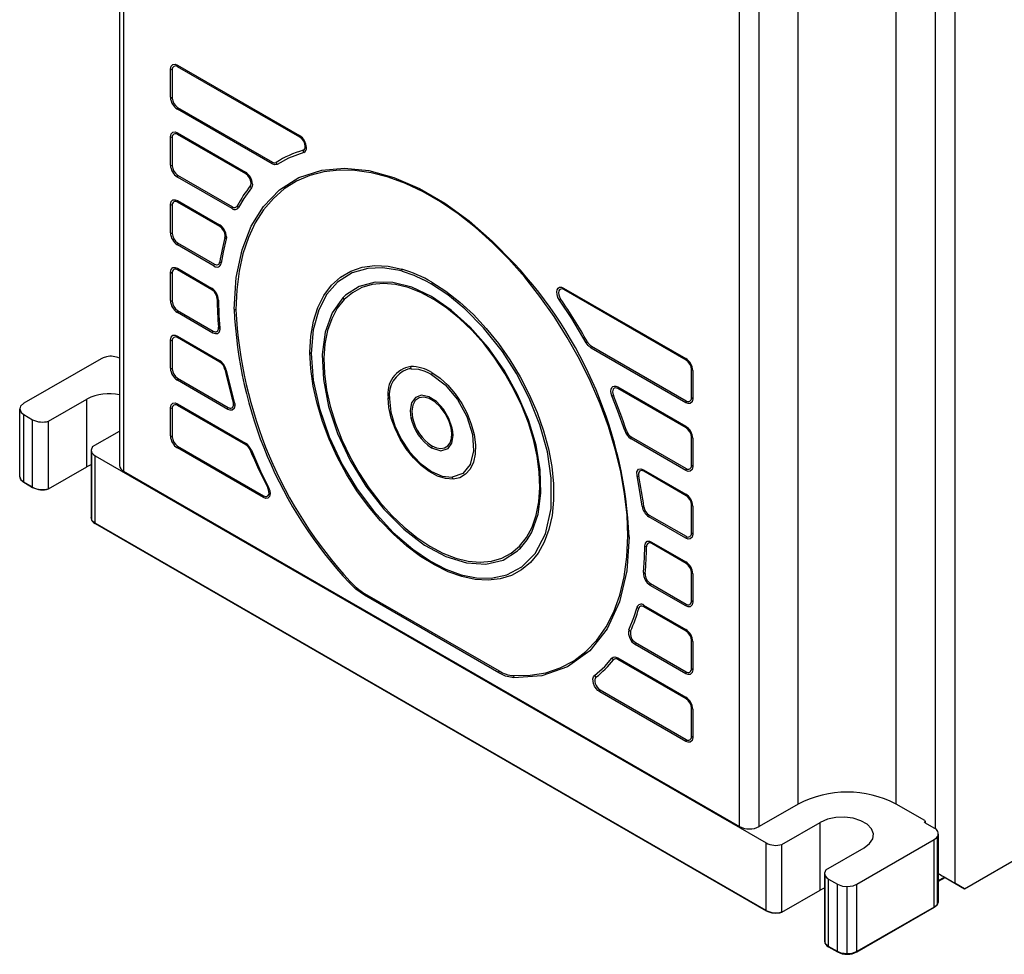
# Model space of a CAD drawing. Header units: millimetres. Extents: x 0 to 629, y 0 to 486.
# Tile 12 of 16: x 352 to 423, y 262 to 330. Entities that reach past the tile are written whole.
import ezdxf

# ---------------------------------------------------------------- set-up
doc = ezdxf.new("R2010")
doc.units = ezdxf.units.MM
doc.header["$LTSCALE"] = 2.25

msp = doc.modelspace()

# ---------------------------------------------------------------- linework, layer by layer
for p, q in [((359.29, 378.006), (359.29, 297.495)), ((359.583, 377.598), (359.583, 297.087)), ((408.373, 273.003), (408.373, 353.514)), ((415.444, 273.003), (415.444, 353.514)), ((404.13, 271.37), (404.13, 351.881)), ((405.544, 271.37), (405.544, 351.881)), ((418.272, 351.881), (418.272, 271.196)), ((419.687, 351.881), (419.687, 267.287)), ((362.972, 324.118), (362.972, 326.159)), ((362.972, 326.159), (363.101, 326.105)), ((363.101, 326.105), (363.101, 324.064)), ((363.472, 326.448), (372.31, 321.345)), ((363.49, 326.329), (363.472, 326.448)), ((372.328, 321.227), (363.49, 326.329)), ((362.972, 324.118), (363.101, 324.064)), ((363.472, 323.251), (363.49, 323.39)), ((370.324, 319.296), (363.472, 323.251)), ((363.49, 323.39), (370.342, 319.435)), ((362.972, 319.218), (362.972, 321.26)), ((362.972, 321.26), (363.101, 321.206)), ((363.101, 321.206), (363.101, 319.164)), ((363.472, 321.548), (368.398, 318.704)), ((363.49, 321.43), (363.472, 321.548)), ((368.416, 318.586), (363.49, 321.43)), ((372.31, 321.345), (372.328, 321.227)), ((372.61, 320.133), (372.562, 320.284)), ((362.972, 319.218), (363.101, 319.164)), ((370.324, 319.296), (370.342, 319.435)), ((370.686, 319.266), (370.624, 319.412)), ((363.472, 318.352), (363.49, 318.491)), ((367.434, 316.065), (363.472, 318.352)), ((363.49, 318.491), (367.452, 316.204)), ((368.398, 318.704), (368.416, 318.586)), ((368.821, 317.575), (368.745, 317.708)), ((362.972, 314.319), (362.972, 316.36)), ((362.972, 316.36), (363.101, 316.307)), ((363.101, 316.307), (363.101, 314.265)), ((363.472, 316.649), (366.523, 314.888)), ((363.49, 316.531), (363.472, 316.649)), ((366.541, 314.77), (363.49, 316.531)), ((367.434, 316.065), (367.452, 316.204)), ((367.887, 316.137), (367.805, 316.259)), ((366.523, 314.888), (366.541, 314.77)), ((362.972, 314.319), (363.101, 314.265)), ((367.005, 313.878), (366.915, 313.985)), ((363.472, 313.453), (363.49, 313.592)), ((366.14, 311.912), (363.472, 313.453)), ((363.49, 313.592), (366.158, 312.051)), ((366.14, 311.912), (366.158, 312.051)), ((366.634, 312.115), (366.542, 312.209)), ((362.972, 309.42), (362.972, 311.461)), ((362.972, 311.461), (363.101, 311.407)), ((363.101, 311.407), (363.101, 309.366)), ((363.472, 311.75), (365.946, 310.321)), ((363.49, 311.632), (363.472, 311.75)), ((365.964, 310.203), (363.49, 311.632)), ((379.724, 311.532), (379.714, 311.683)), ((365.946, 310.321), (365.964, 310.203)), ((391.402, 310.324), (400.241, 305.221)), ((391.402, 310.324), (391.42, 310.205)), ((400.259, 305.103), (391.42, 310.205)), ((362.972, 309.42), (363.101, 309.366)), ((366.446, 309.455), (366.353, 309.53)), ((375.427, 309.603), (375.536, 309.487)), ((391.102, 309.457), (391.187, 309.532)), ((363.472, 308.554), (363.49, 308.693)), ((366.046, 307.068), (363.472, 308.554)), ((363.49, 308.693), (366.064, 307.207)), ((366.046, 307.068), (366.064, 307.207)), ((366.542, 307.423), (366.449, 307.483)), ((362.972, 304.521), (362.972, 306.562)), ((362.972, 306.562), (363.101, 306.508)), ((363.101, 306.508), (363.101, 304.467)), ((363.472, 306.851), (366.523, 305.089)), ((363.49, 306.733), (363.472, 306.851)), ((366.541, 304.971), (363.49, 306.733)), ((393.027, 306.369), (393.125, 306.422)), ((393.389, 305.981), (393.407, 306.119)), ((400.241, 302.025), (393.389, 305.981)), ((393.407, 306.119), (400.259, 302.164)), ((357.953, 305.212), (352.363, 301.985)), ((366.523, 305.089), (366.541, 304.971)), ((400.241, 305.221), (400.259, 305.103)), ((362.972, 304.521), (363.101, 304.467)), ((367.005, 304.388), (366.915, 304.426)), ((380.38, 304.486), (380.344, 304.64)), ((400.741, 304.355), (400.648, 304.43)), ((400.648, 302.388), (400.648, 304.43)), ((400.741, 304.355), (400.741, 302.314)), ((363.472, 303.655), (363.49, 303.793)), ((367.125, 301.545), (363.472, 303.655)), ((363.49, 303.793), (367.143, 301.684)), ((395.315, 303.166), (400.241, 300.322)), ((395.315, 303.166), (395.333, 303.048)), ((400.259, 300.204), (395.333, 303.048)), ((354.156, 300.69), (356.931, 302.291)), ((356.931, 297.392), (356.931, 302.291)), ((363.472, 301.951), (368.398, 299.107)), ((363.49, 301.833), (363.472, 301.951)), ((367.588, 302.073), (367.503, 302.095)), ((394.892, 302.525), (395.004, 302.549)), ((400.259, 302.164), (400.241, 302.025)), ((400.741, 302.314), (400.648, 302.388)), ((352.07, 296.699), (352.07, 301.577)), ((352.363, 301.169), (353.005, 300.799)), ((352.363, 296.29), (352.363, 301.169)), ((362.972, 299.621), (362.972, 301.663)), ((362.972, 301.663), (363.101, 301.609)), ((363.101, 301.609), (363.101, 299.567)), ((368.416, 298.989), (363.49, 301.833)), ((367.125, 301.545), (367.143, 301.684)), ((353.005, 295.92), (353.005, 300.799)), ((354.156, 295.811), (354.156, 300.69)), ((380.361, 300.944), (380.486, 300.927)), ((357.338, 298.853), (359.29, 299.979)), ((383.262, 300.212), (383.352, 300.175)), ((395.825, 300.008), (395.944, 300.015)), ((400.241, 300.322), (400.259, 300.204)), ((362.972, 299.621), (363.101, 299.567)), ((368.398, 299.107), (368.416, 298.989)), ((396.279, 299.413), (396.297, 299.552)), ((400.241, 297.126), (396.279, 299.413)), ((396.297, 299.552), (400.259, 297.264)), ((400.741, 299.456), (400.648, 299.53)), ((400.648, 297.489), (400.648, 299.53)), ((400.741, 299.456), (400.741, 297.414)), ((357.234, 298.614), (357.234, 293.736)), ((357.285, 293.535), (357.285, 298.414)), ((363.472, 298.755), (363.49, 298.894)), ((369.691, 295.165), (363.472, 298.755)), ((363.49, 298.894), (369.709, 295.304)), ((368.821, 298.594), (368.745, 298.59)), ((357.527, 298.188), (406.038, 270.183)), ((357.527, 293.31), (357.527, 298.188)), ((354.156, 295.79), (356.931, 297.392)), ((357.216, 297.531), (356.931, 297.392)), ((359.583, 297.087), (404.13, 271.37)), ((397.19, 297.184), (400.241, 295.422)), ((397.19, 297.184), (397.208, 297.066)), ((400.259, 295.304), (397.208, 297.066)), ((400.259, 297.264), (400.241, 297.126)), ((400.741, 297.414), (400.648, 297.489)), ((353.005, 295.92), (352.363, 296.29)), ((352.363, 296.27), (352.364, 296.29)), ((352.363, 296.27), (353.005, 295.899)), ((383.405, 296.499), (383.333, 296.632)), ((396.708, 296.731), (396.833, 296.713)), ((353.005, 295.92), (353.005, 295.899)), ((354.156, 295.79), (354.157, 295.811)), ((354.156, 295.811), (354.157, 295.811)), ((370.073, 295.894), (370.006, 295.87)), ((369.691, 295.165), (369.709, 295.304)), ((400.241, 295.422), (400.259, 295.304)), ((420.394, 266.879), (469.608, 295.29)), ((397.079, 294.54), (397.207, 294.507)), ((400.741, 294.556), (400.648, 294.631)), ((400.648, 292.59), (400.648, 294.631)), ((400.741, 294.556), (400.741, 292.515)), ((357.285, 293.535), (357.248, 293.737)), ((397.573, 293.767), (397.591, 293.906)), ((400.241, 292.226), (397.573, 293.767)), ((397.591, 293.906), (400.259, 292.365)), ((406.038, 265.305), (357.527, 293.31)), ((357.527, 293.31), (357.527, 293.289)), ((357.527, 293.289), (406.038, 265.284)), ((397.766, 291.952), (400.241, 290.523)), ((397.766, 291.952), (397.784, 291.834)), ((400.259, 292.365), (400.241, 292.226)), ((400.741, 292.515), (400.648, 292.59)), ((388.213, 291.653), (388.285, 291.515)), ((397.266, 291.663), (397.396, 291.609)), ((400.259, 290.405), (397.784, 291.834)), ((400.241, 290.523), (400.259, 290.405)), ((375.908, 289.003), (375.972, 289.103)), ((384.035, 289.457), (383.989, 289.586)), ((397.171, 289.74), (397.299, 289.673)), ((400.741, 289.657), (400.648, 289.732)), ((400.648, 287.69), (400.648, 289.732)), ((400.741, 289.657), (400.741, 287.616)), ((397.668, 288.813), (397.686, 288.952)), ((400.241, 287.327), (397.668, 288.813)), ((397.686, 288.952), (400.259, 287.466)), ((376.996, 288.1), (377.014, 288.239)), ((386.717, 282.488), (376.996, 288.1)), ((377.014, 288.239), (386.735, 282.627)), ((400.741, 287.616), (400.648, 287.69)), ((396.708, 287.24), (396.833, 287.154)), ((397.19, 287.385), (400.241, 285.624)), ((397.19, 287.385), (397.208, 287.267)), ((400.259, 285.506), (397.208, 287.267)), ((400.259, 287.466), (400.241, 287.327)), ((396.124, 285.6), (396.245, 285.502)), ((400.241, 285.624), (400.259, 285.506)), ((400.741, 284.758), (400.648, 284.833)), ((400.648, 282.791), (400.648, 284.833)), ((396.587, 284.537), (396.605, 284.676)), ((400.241, 282.428), (396.587, 284.537)), ((396.605, 284.676), (400.259, 282.567)), ((400.741, 284.758), (400.741, 282.717)), ((394.892, 283.543), (395.004, 283.431)), ((395.315, 283.569), (400.241, 280.725)), ((395.315, 283.569), (395.333, 283.451)), ((400.259, 280.607), (395.333, 283.451)), ((400.741, 282.717), (400.648, 282.791)), ((386.717, 282.488), (386.735, 282.627)), ((387.777, 282.288), (387.805, 282.134)), ((393.64, 282.289), (393.743, 282.168)), ((400.259, 282.567), (400.241, 282.428)), ((394.022, 281.119), (394.04, 281.258)), ((394.04, 281.258), (400.259, 277.667)), ((400.241, 277.529), (394.022, 281.119)), ((400.241, 280.725), (400.259, 280.607)), ((400.741, 279.859), (400.648, 279.933)), ((400.648, 277.892), (400.648, 279.933)), ((400.741, 279.859), (400.741, 277.817)), ((400.741, 277.817), (400.648, 277.892)), ((400.259, 277.667), (400.241, 277.529)), ((408.373, 273.003), (405.544, 271.37)), ((417.528, 271.8), (415.444, 273.003)), ((407.189, 270.074), (409.964, 271.676)), ((409.964, 266.777), (409.964, 271.676)), ((417.565, 271.615), (417.565, 271.778)), ((418.205, 271.246), (417.565, 271.615)), ((418.447, 265.776), (418.447, 270.655)), ((418.498, 265.951), (418.498, 270.83)), ((406.038, 265.305), (406.038, 270.183)), ((407.189, 265.196), (407.189, 270.074)), ((412.615, 267.202), (418.205, 270.429)), ((418.205, 265.551), (418.205, 270.429)), ((410.371, 268.237), (413.146, 269.839)), ((410.267, 267.999), (410.267, 263.12)), ((410.318, 262.92), (410.318, 267.798)), ((418.962, 267.706), (418.498, 267.438)), ((418.962, 267.706), (418.98, 267.695)), ((410.56, 267.573), (411.201, 267.202)), ((410.56, 262.694), (410.56, 267.573)), ((411.201, 262.324), (411.201, 267.202)), ((411.908, 262.155), (411.908, 267.033)), ((412.615, 262.324), (412.615, 267.202)), ((418.498, 267.417), (418.98, 267.695)), ((418.98, 267.695), (420.394, 266.879)), ((420.394, 266.879), (419.687, 267.287)), ((407.189, 265.175), (409.964, 266.777)), ((410.249, 266.916), (409.964, 266.777)), ((406.038, 265.284), (406.038, 265.305)), ((407.189, 265.175), (407.19, 265.196)), ((407.189, 265.196), (407.19, 265.196)), ((418.205, 265.551), (412.615, 262.324)), ((412.615, 262.303), (418.205, 265.53)), ((418.205, 265.53), (418.205, 265.55)), ((410.318, 262.92), (410.281, 263.121)), ((411.201, 262.324), (410.56, 262.694)), ((410.56, 262.673), (410.56, 262.694)), ((410.56, 262.674), (411.201, 262.303)), ((411.201, 262.324), (411.201, 262.303)), ((412.615, 262.324), (412.615, 262.303))]:
    msp.add_line(p, q)
at = {"flags": 128}
for points in [[(362.972, 326.159), (363.016, 326.372), (363.154, 326.5), (363.309, 326.51), (363.472, 326.448)], [(362.972, 321.26), (363.016, 321.473), (363.154, 321.6), (363.309, 321.611), (363.472, 321.548)], [(372.61, 320.133), (371.498, 319.714), (370.686, 319.266)], [(367.577, 308.803), (367.725, 311.089), (368.15, 313.097), (368.808, 314.791), (369.701, 316.229), (370.853, 317.421), (372.265, 318.313), (373.93, 318.851), (375.56, 318.994), (377.307, 318.816), (379.131, 318.319), (380.979, 317.524), (382.82, 316.455), (384.579, 315.175), (386.245, 313.717), (387.805, 312.116)], [(370.686, 319.266), (370.499, 319.231), (370.324, 319.296)], [(396.043, 292.39), (395.986, 293.89), (395.815, 295.443), (395.532, 297.038), (395.139, 298.661), (394.64, 300.299), (394.037, 301.94), (393.337, 303.569), (392.544, 305.175), (391.666, 306.743), (390.708, 308.262), (389.68, 309.718), (388.588, 311.101), (387.443, 312.399), (386.253, 313.602), (385.027, 314.7), (383.776, 315.685), (382.51, 316.547), (381.239, 317.281), (379.972, 317.881), (378.722, 318.34), (377.496, 318.657), (376.306, 318.829), (375.16, 318.853), (374.069, 318.73), (373.041, 318.461), (372.083, 318.048), (371.205, 317.494), (370.412, 316.803), (369.712, 315.983), (369.109, 315.038), (368.609, 313.976), (368.217, 312.807), (367.934, 311.539), (367.763, 310.182), (367.706, 308.749)], [(368.821, 317.575), (368.271, 316.802), (367.887, 316.137)], [(368.898, 317.838), (368.874, 317.674), (368.821, 317.575)], [(362.972, 316.36), (363.016, 316.573), (363.154, 316.701), (363.309, 316.712), (363.472, 316.649)], [(367.023, 314.022), (367.017, 313.939), (367.005, 313.878)], [(367.005, 313.878), (366.773, 312.911), (366.634, 312.115)], [(366.158, 312.051), (366.227, 312.019), (366.293, 312.001), (366.355, 311.999), (366.411, 312.013), (366.459, 312.042), (366.497, 312.085), (366.526, 312.141), (366.542, 312.209)], [(373.062, 305.657), (373.125, 306.841), (373.316, 307.935), (373.629, 308.922), (374.062, 309.789), (374.608, 310.522), (375.259, 311.112), (376.005, 311.549), (376.837, 311.828), (377.741, 311.943), (378.705, 311.895), (379.714, 311.683)], [(362.972, 311.461), (363.016, 311.674), (363.154, 311.802), (363.309, 311.812), (363.472, 311.75)], [(379.416, 311.613), (378.299, 311.783), (377.25, 311.743), (376.123, 311.428), (375.044, 310.743), (374.29, 309.89), (373.69, 308.742), (373.296, 307.301), (373.155, 305.582)], [(379.724, 311.532), (379.551, 311.579), (379.416, 311.613)], [(379.724, 311.532), (380.562, 311.242), (381.231, 310.942)], [(388.213, 291.653), (388.716, 292.283), (389.118, 293.034), (389.416, 293.895), (389.603, 294.854), (389.677, 295.896), (389.638, 297.006), (389.486, 298.168), (389.222, 299.365), (388.852, 300.579), (388.379, 301.794), (387.812, 302.99), (387.158, 304.152), (386.428, 305.261), (385.63, 306.301), (384.778, 307.258), (383.884, 308.118), (382.96, 308.867), (382.021, 309.496), (381.079, 309.994), (380.149, 310.355), (379.244, 310.573), (378.378, 310.645), (377.562, 310.571), (376.81, 310.35), (376.131, 309.987), (375.536, 309.487)], [(389.092, 292.675), (389.551, 293.973), (389.76, 295.485), (389.71, 297.163), (389.405, 298.951), (388.854, 300.792), (388.075, 302.625), (387.092, 304.391), (385.94, 306.032), (384.654, 307.495), (383.277, 308.731), (381.854, 309.701), (380.43, 310.374), (379.054, 310.725), (377.768, 310.746), (376.616, 310.435), (375.635, 309.802)], [(381.856, 310.607), (381.506, 310.801), (381.231, 310.942)], [(383.989, 289.586), (385.107, 289.362), (386.164, 289.342), (387.294, 289.576), (388.385, 290.147), (389.348, 291.124), (390.085, 292.542), (390.497, 294.386), (390.513, 296.576), (390.225, 298.483), (389.682, 300.436), (388.918, 302.352), (387.996, 304.135), (386.971, 305.736), (385.617, 307.45), (384.27, 308.819), (383.026, 309.841), (381.856, 310.607)], [(381.874, 310.746), (382.892, 310.09), (383.896, 309.307), (384.874, 308.407), (385.811, 307.402), (386.695, 306.306), (387.515, 305.132), (388.259, 303.898), (388.918, 302.619), (389.482, 301.313), (389.945, 299.997), (390.3, 298.688), (390.542, 297.405), (390.668, 296.164), (390.676, 294.982), (390.566, 293.874), (390.341, 292.857), (390.001, 291.942), (389.553, 291.143), (389.002, 290.471), (388.356, 289.933), (387.623, 289.538), (386.813, 289.29), (385.937, 289.194), (385.007, 289.249), (384.035, 289.457)], [(375.427, 309.603), (375.542, 309.717), (375.635, 309.802)], [(391.102, 309.457), (390.993, 309.649), (390.925, 309.85), (390.902, 310.045), (390.928, 310.203), (390.997, 310.318), (391.11, 310.383), (391.252, 310.384), (391.402, 310.324)], [(391.42, 310.205), (391.301, 310.253), (391.193, 310.252), (391.107, 310.203), (391.052, 310.111), (391.032, 309.985), (391.049, 309.837), (391.103, 309.681), (391.187, 309.532)], [(366.446, 309.455), (366.476, 308.329), (366.542, 307.423)], [(375.427, 309.603), (374.659, 308.518), (374.16, 307.137), (373.948, 305.509), (374.031, 303.696), (374.408, 301.766), (375.062, 299.791), (375.971, 297.845), (377.099, 295.999), (378.406, 294.325), (379.841, 292.883), (381.352, 291.729), (382.881, 290.904), (384.372, 290.441), (385.769, 290.354), (387.02, 290.651), (388.078, 291.316)], [(375.536, 309.487), (375.033, 308.856), (374.63, 308.105), (374.333, 307.244), (374.146, 306.285), (374.071, 305.243), (374.111, 304.133), (374.263, 302.971), (374.526, 301.774), (374.897, 300.56), (375.369, 299.345), (375.937, 298.149), (376.59, 296.988), (377.321, 295.878), (378.118, 294.838), (378.97, 293.881), (379.865, 293.021), (380.788, 292.272), (381.728, 291.643), (382.669, 291.145), (383.6, 290.784), (384.504, 290.566), (385.371, 290.494), (386.186, 290.569), (386.939, 290.789), (387.618, 291.152), (388.213, 291.653)], [(393.027, 306.369), (391.984, 308.124), (391.102, 309.457)], [(362.972, 306.562), (363.016, 306.775), (363.154, 306.903), (363.309, 306.913), (363.472, 306.851)], [(366.545, 307.357), (366.497, 307.139), (366.367, 307.018), (366.218, 307.004), (366.046, 307.068)], [(366.542, 307.423), (366.544, 307.385), (366.545, 307.357)], [(393.389, 305.981), (393.17, 306.166), (393.027, 306.369)], [(384.035, 289.457), (383.052, 289.805), (382.054, 290.292), (381.053, 290.911), (380.063, 291.656), (379.097, 292.515), (378.166, 293.478), (377.284, 294.533), (376.46, 295.666), (375.707, 296.861), (375.033, 298.105), (374.447, 299.381), (373.957, 300.672), (373.569, 301.961), (373.288, 303.233), (373.119, 304.47), (373.062, 305.657)], [(373.155, 305.582), (373.302, 303.655), (373.742, 301.614), (374.454, 299.552), (375.389, 297.57), (376.471, 295.775), (377.646, 294.197), (379.088, 292.631), (380.487, 291.427), (381.774, 290.559), (382.889, 289.986), (383.989, 289.586)], [(358.344, 305.351), (358.111, 305.286), (357.953, 305.212)], [(367.005, 304.388), (367.307, 303.096), (367.588, 302.073)], [(380.38, 304.486), (380.237, 304.471), (380.127, 304.451)], [(380.38, 304.486), (380.919, 304.445), (381.367, 304.312)], [(381.367, 304.312), (381.64, 304.191), (381.856, 304.075)], [(381.856, 304.075), (382.841, 303.317), (383.72, 302.263), (384.399, 301.026), (384.804, 299.738), (384.892, 298.539), (384.654, 297.557), (384.115, 296.898), (383.333, 296.632)], [(381.874, 304.214), (382.465, 303.808), (383.035, 303.289), (383.563, 302.673), (384.032, 301.983), (384.425, 301.243), (384.728, 300.479), (384.93, 299.718), (385.023, 298.988), (385.006, 298.313), (384.878, 297.718), (384.644, 297.224), (384.312, 296.848), (383.894, 296.604), (383.405, 296.499)], [(394.892, 302.525), (394.836, 302.696), (394.815, 302.86), (394.828, 303.005), (394.877, 303.12), (394.956, 303.198), (395.06, 303.232), (395.183, 303.222), (395.315, 303.166)], [(395.333, 303.048), (395.23, 303.091), (395.135, 303.099), (395.054, 303.072), (394.992, 303.012), (394.955, 302.922), (394.944, 302.81), (394.961, 302.683), (395.004, 302.549)], [(352.363, 301.985), (352.129, 301.772), (352.07, 301.577)], [(362.972, 301.663), (363.016, 301.876), (363.154, 302.004), (363.309, 302.014), (363.472, 301.951)], [(367.588, 302.073), (367.618, 301.936), (367.626, 301.834)], [(383.405, 296.499), (382.859, 296.539), (382.279, 296.722), (381.684, 297.042), (381.097, 297.487), (380.536, 298.042), (380.024, 298.686), (379.577, 299.398), (379.212, 300.151), (378.941, 300.919), (378.775, 301.675), (378.719, 302.391)], [(378.812, 302.317), (378.917, 301.341), (379.205, 300.363), (379.659, 299.393), (380.269, 298.476), (381.023, 297.659), (381.841, 297.052), (382.626, 296.713), (383.333, 296.632)], [(383.352, 300.175), (383.111, 300.89), (382.71, 301.563), (382.201, 302.108), (381.647, 302.455), (381.121, 302.562), (380.688, 302.413), (380.404, 302.027), (380.305, 301.455)], [(383.262, 300.212), (383.098, 300.741), (382.834, 301.256), (382.493, 301.715), (382.101, 302.081), (381.691, 302.325), (381.296, 302.427), (380.948, 302.378), (380.675, 302.183), (380.499, 301.857), (380.434, 301.426), (380.486, 300.927)], [(395.825, 300.008), (395.329, 301.419), (394.892, 302.525)], [(400.741, 302.314), (400.696, 302.101), (400.558, 301.973), (400.404, 301.962), (400.241, 302.025)], [(352.07, 301.577), (352.166, 301.331), (352.363, 301.169)], [(367.626, 301.834), (367.578, 301.616), (367.444, 301.494), (367.295, 301.481), (367.125, 301.545)], [(380.305, 301.455), (380.322, 301.174), (380.361, 300.944)], [(381.874, 298.906), (382.203, 298.76), (382.514, 298.71), (382.792, 298.758), (383.021, 298.901), (383.19, 299.132), (383.289, 299.439), (383.314, 299.806), (383.262, 300.212)], [(383.408, 299.663), (383.39, 299.944), (383.352, 300.175)], [(381.856, 298.767), (382.517, 298.556), (383.052, 298.727), (383.316, 299.109), (383.408, 299.663)], [(357.338, 298.853), (357.234, 298.605), (357.285, 298.414)], [(357.285, 298.414), (357.398, 298.279), (357.527, 298.188)], [(368.821, 298.594), (369.493, 297.074), (370.073, 295.894)], [(396.708, 296.731), (396.705, 297.027), (396.828, 297.214), (396.993, 297.251), (397.19, 297.184)], [(397.208, 297.066), (397.119, 297.105), (397.035, 297.119), (396.961, 297.106), (396.899, 297.067), (396.853, 297.005), (396.826, 296.922), (396.82, 296.823), (396.833, 296.713)], [(400.741, 297.414), (400.696, 297.201), (400.558, 297.073), (400.404, 297.063), (400.241, 297.126)], [(352.363, 296.29), (352.129, 296.503), (352.07, 296.699)], [(352.07, 296.678), (352.146, 296.457), (352.363, 296.27)], [(397.079, 294.54), (396.895, 295.759), (396.708, 296.731)], [(370.073, 295.894), (370.167, 295.644), (370.191, 295.454)], [(370.191, 295.454), (370.144, 295.236), (370.01, 295.114), (369.86, 295.101), (369.691, 295.165)], [(357.527, 293.31), (357.369, 293.428), (357.285, 293.535)], [(388.285, 291.515), (388.773, 292.121), (389.092, 292.675)], [(387.777, 282.288), (388.973, 282.312), (390.105, 282.501), (391.163, 282.853), (392.137, 283.365), (393.018, 284.032), (393.799, 284.849), (394.471, 285.808), (395.03, 286.901), (395.47, 288.117), (395.787, 289.445), (395.979, 290.874), (396.043, 292.39)], [(396.136, 292.316), (395.966, 289.875), (395.437, 287.624), (394.543, 285.667), (393.303, 284.093), (391.687, 282.924), (389.823, 282.275), (387.805, 282.134)], [(397.266, 291.663), (397.311, 291.876), (397.449, 292.004), (397.604, 292.015), (397.766, 291.952)], [(400.741, 292.515), (400.696, 292.302), (400.558, 292.174), (400.404, 292.164), (400.241, 292.226)], [(388.078, 291.316), (388.196, 291.425), (388.285, 291.515)], [(397.171, 289.74), (397.248, 290.802), (397.266, 291.663)], [(376.996, 288.1), (376.374, 288.546), (375.908, 289.003)], [(396.124, 285.6), (396.476, 286.494), (396.708, 287.24)], [(397.208, 287.267), (397.145, 287.298), (397.084, 287.315), (397.026, 287.32), (396.973, 287.311), (396.926, 287.29), (396.886, 287.256), (396.855, 287.21), (396.833, 287.154)], [(400.741, 287.616), (400.696, 287.403), (400.558, 287.275), (400.404, 287.265), (400.241, 287.327)], [(393.64, 282.289), (394.37, 282.95), (394.892, 283.543)], [(394.892, 283.543), (394.982, 283.615), (395.1, 283.637), (395.315, 283.569)], [(400.741, 282.717), (400.696, 282.504), (400.558, 282.376), (400.404, 282.365), (400.241, 282.428)], [(387.805, 282.134), (387.208, 282.259), (386.717, 282.488)], [(394.022, 281.119), (393.882, 281.223), (393.753, 281.365), (393.646, 281.533), (393.569, 281.715), (393.527, 281.895), (393.526, 282.059), (393.564, 282.194), (393.64, 282.289)], [(393.743, 282.168), (393.684, 282.094), (393.655, 281.988), (393.656, 281.861), (393.687, 281.721), (393.747, 281.58), (393.831, 281.449), (393.931, 281.339), (394.04, 281.258)], [(400.741, 277.817), (400.696, 277.604), (400.558, 277.477), (400.404, 277.466), (400.241, 277.529)], [(413.146, 269.839), (413.53, 270.135), (413.753, 270.482), (413.799, 270.85), (413.663, 271.212), (413.356, 271.536), (412.903, 271.797), (412.341, 271.975), (411.715, 272.053), (411.077, 272.027), (410.477, 271.898), (409.964, 271.676)], [(417.507, 271.696), (417.526, 271.746), (417.565, 271.778)], [(417.565, 271.615), (417.518, 271.657), (417.507, 271.696)], [(418.205, 270.429), (418.363, 270.548), (418.447, 270.655)], [(410.371, 268.237), (410.267, 267.99), (410.318, 267.798)], [(410.318, 267.798), (410.431, 267.664), (410.56, 267.573)], [(418.498, 267.974), (418.582, 267.925), (418.772, 267.815), (418.98, 267.696), (419.377, 267.466), (419.687, 267.287)], [(411.201, 267.202), (411.57, 267.067), (411.908, 267.033)], [(411.908, 267.033), (412.335, 267.088), (412.615, 267.202)], [(418.205, 265.53), (418.411, 265.703), (418.497, 265.918), (418.494, 265.946)], [(418.447, 265.776), (418.334, 265.642), (418.205, 265.551)], [(418.492, 265.951), (418.494, 265.911), (418.447, 265.776)], [(410.56, 262.694), (410.402, 262.813), (410.318, 262.92)], [(411.908, 262.155), (411.482, 262.21), (411.201, 262.324)], [(412.615, 262.324), (412.247, 262.189), (411.908, 262.155)]]:
    msp.add_lwpolyline(points, dxfattribs=at)
for centre, radius, start, end in [((363.338, 326.143), 0.24, 50.79671, 189.21404), ((364.055, 324.165), 1.084, 182.53556, 237.46444), ((363.945, 324.102), 0.845, 182.60548, 237.39452), ((363.338, 321.244), 0.24, 50.79671, 189.21404), ((371.727, 320.431), 1.085, 2.54782, 57.45257), ((371.873, 320.515), 0.845, 2.60548, 57.39452), ((372.465, 320.52), 0.254, 292.33152, 7.67385), ((372.478, 320.44), 0.335, 293.27997, 6.72345), ((372.988, 320.797), 0.364, 221.91684, 240.79512), ((374.608, 313.151), 7.421, 106.00695, 122.47352), ((364.055, 319.266), 1.084, 182.53556, 237.46444), ((363.945, 319.203), 0.845, 182.60548, 237.39452), ((370.502, 319.655), 0.272, 234.01462, 296.64784), ((367.815, 317.79), 1.084, 2.5394, 57.46045), ((367.961, 317.874), 0.845, 2.60548, 57.39452), ((375.913, 312.025), 9.147, 141.59263, 152.42683), ((368.478, 317.897), 0.327, 324.64115, 2.75612), ((369.076, 318.156), 0.364, 221.9167, 240.79387), ((363.338, 316.345), 0.24, 50.79671, 189.21404), ((367.629, 316.3), 0.305, 230.28758, 327.75129), ((367.604, 316.384), 0.236, 229.84152, 328.19735), ((365.938, 313.973), 1.086, 2.59351, 57.41371), ((366.085, 314.058), 0.845, 2.60548, 57.39452), ((364.055, 314.367), 1.084, 182.53556, 237.46444), ((363.945, 314.304), 0.845, 182.60548, 237.39452), ((381.014, 310.096), 14.625, 164.57908, 171.69366), ((366.512, 314.092), 0.418, 345.07396, 0.54548), ((367.2, 314.34), 0.364, 221.91854, 240.81069), ((366.334, 312.142), 0.301, 229.77216, 354.80156), ((365.228, 290.964), 30.937, 2.50449, 43.1334), ((363.338, 311.446), 0.24, 50.79671, 189.21404), ((376.986, 302.431), 9.646, 59.54994, 73.57006), ((382.441, 310.602), 0.585, 165.75203, 179.491), ((365.363, 309.407), 1.084, 2.53556, 57.46444), ((365.509, 309.491), 0.845, 2.60548, 57.39452), ((364.055, 309.468), 1.084, 182.53556, 237.46444), ((363.945, 309.404), 0.845, 182.60548, 237.39452), ((388.789, 309.557), 22.435, 180.07059, 185.30569), ((360.081, 287.991), 37.836, 29.15186, 34.70353), ((398.543, 310.179), 30.997, 182.54532, 223.09274), ((367.865, 309.311), 0.584, 240.48958, 254.25137), ((398.801, 310.27), 31.132, 182.80137, 222.83652), ((366.215, 307.393), 0.24, 230.92255, 9.2343), ((365.89, 307.431), 0.562, 0.07059, 5.30569), ((366.723, 307.675), 0.364, 221.91798, 240.80261), ((363.338, 306.546), 0.24, 50.79671, 189.21404), ((393.831, 306.797), 0.799, 208.00318, 237.96803), ((373.333, 305.9), 0.364, 221.91659, 240.79286), ((358.657, 303.886), 1.499, 65.05085, 102.07883), ((365.917, 304.157), 1.112, 11.97527, 56.99086), ((366.072, 304.248), 0.862, 11.89892, 57.06721), ((399.658, 304.307), 1.084, 2.53556, 57.46444), ((399.804, 304.391), 0.845, 2.60548, 57.39452), ((364.055, 304.568), 1.084, 182.53556, 237.46444), ((363.945, 304.505), 0.845, 182.60548, 237.39452), ((397.1, 310.802), 30.851, 191.92785, 196.39373), ((380.643, 302.712), 1.951, 98.82134, 189.45251), ((380.767, 302.584), 1.974, 108.93509, 187.78328), ((380.395, 301.862), 2.778, 57.82029, 91.04534), ((382.441, 304.07), 0.585, 165.75251, 179.48463), ((358.528, 299.183), 3.495, 77.41938, 117.19565), ((363.338, 301.647), 0.24, 50.79671, 189.21404), ((367.295, 301.87), 0.24, 230.79671, 9.21404), ((366.864, 301.901), 0.668, 0.68241, 16.90522), ((367.803, 302.152), 0.364, 221.91692, 240.79809), ((378.99, 302.635), 0.364, 221.91669, 240.79385), ((362.682, 289.114), 35.003, 18.14471, 22.57062), ((400.411, 302.35), 0.24, 230.79671, 9.21404), ((353.718, 302.197), 1.57, 242.98525, 286.20253), ((383.712, 301.644), 3.423, 191.79871, 237.18152), ((383.61, 301.586), 3.193, 191.91367, 237.06729), ((396.874, 300.337), 1.099, 197.37876, 237.19516), ((396.759, 300.27), 0.854, 197.3652, 237.20872), ((399.658, 299.408), 1.084, 2.53556, 57.46444), ((399.804, 299.492), 0.845, 2.60548, 57.39452), ((364.055, 299.669), 1.084, 182.53556, 237.46444), ((363.945, 299.606), 0.845, 182.60548, 237.39452), ((367.831, 298.209), 1.062, 21.22384, 57.71836), ((367.965, 298.283), 0.838, 21.49773, 57.44448), ((402.999, 312.823), 37.093, 202.56328, 207.19497), ((382.441, 298.762), 0.584, 165.74965, 179.53391), ((359.79, 297.545), 0.503, 185.6948, 245.62534), ((400.411, 297.451), 0.24, 230.79671, 9.21404), ((370.008, 291.043), 27.418, 7.25671, 11.93521), ((353.716, 297.3), 1.553, 242.73185, 286.45594), ((353.717, 297.292), 1.564, 242.90522, 286.28409), ((369.861, 295.49), 0.24, 230.79671, 9.21404), ((369.327, 295.506), 0.771, 1.68775, 28.25655), ((370.369, 295.772), 0.364, 221.92005, 240.81273), ((399.658, 294.509), 1.084, 2.53556, 57.46444), ((399.804, 294.593), 0.845, 2.60548, 57.39452), ((398.174, 294.695), 1.106, 188.0955, 237.07853), ((398.057, 294.627), 0.859, 188.06542, 237.10861), ((357.683, 293.698), 0.438, 179.02145, 249.00736), ((396.314, 292.634), 0.364, 221.91672, 240.79423), ((400.411, 292.551), 0.24, 230.79671, 9.21404), ((378.405, 291.582), 18.99, 354.23049, 0.08346), ((397.633, 291.648), 0.24, 50.79671, 189.21404), ((399.658, 289.609), 1.084, 2.53556, 57.46444), ((399.804, 289.693), 0.845, 2.60548, 57.39452), ((379.264, 292.013), 4.394, 221.47115, 239.19253), ((398.232, 289.712), 1.062, 178.51178, 237.8798), ((398.127, 289.652), 0.828, 178.58222, 237.78541), ((400.411, 287.652), 0.24, 230.79671, 9.21404), ((385.28, 290.337), 11.984, 336.20729, 344.59868), ((396.996, 287.157), 0.3, 49.64556, 163.89535), ((397.069, 285.379), 0.97, 166.83285, 240.24402), ((399.658, 284.71), 1.084, 2.53556, 57.46444), ((399.804, 284.794), 0.845, 2.60548, 57.39452), ((396.991, 285.336), 0.764, 167.40309, 239.67378), ((388.847, 288.315), 7.859, 308.52975, 321.57312), ((395.179, 283.259), 0.245, 51.23142, 135.60945), ((400.411, 282.753), 0.24, 230.79671, 9.21404), ((387.962, 284.629), 2.348, 238.48655, 265.47427), ((399.658, 279.811), 1.084, 2.53556, 57.46444), ((399.804, 279.895), 0.845, 2.60548, 57.39452), ((400.411, 277.854), 0.24, 230.79671, 9.21404), ((411.908, 266.179), 7.685, 62.60967, 117.39033), ((404.837, 272.735), 1.537, 242.60967, 297.39033), ((418.05, 270.837), 0.437, 335.30843, 69.17915), ((406.751, 271.582), 1.57, 242.98525, 286.20253), ((406.749, 266.685), 1.553, 242.73185, 286.45594), ((406.75, 266.677), 1.564, 242.90529, 286.28717), ((410.716, 263.082), 0.438, 179.02145, 249.00736), ((411.908, 263.67), 1.539, 242.64769, 297.35231)]:
    msp.add_arc(centre, radius, start, end)

doc.saveas('drawing.dxf')
